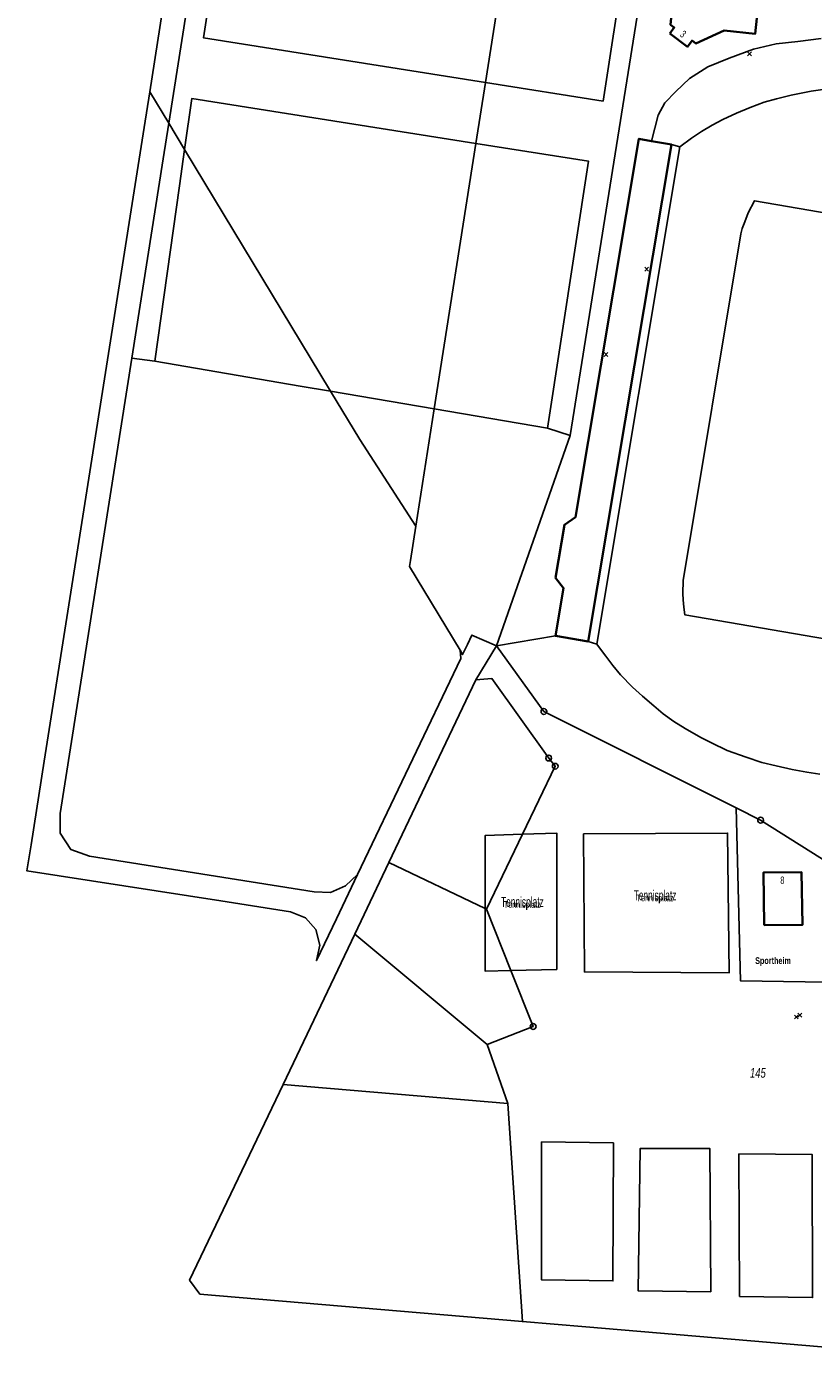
# Model space of a CAD drawing. Header units: metres. Extents: x 339653 to 341672, y 5744753 to 5747397.
# Tile 1 of 256: x 339859 to 340062, y 5745054 to 5745402. Entities that reach past the tile are written whole.
import ezdxf

# ---------------------------------------------------------------- set-up
doc = ezdxf.new("R2010")
doc.units = ezdxf.units.M
doc.header["$LTSCALE"] = 0.03
doc.header["$PDMODE"] = 3
doc.header["$PDSIZE"] = 0.5
for name, color, linetype, lineweight in [('B-Gebäude', 15, 'Continuous', 35), ('Flurstücke_Grenzpunkte', 7, 'Continuous', 25), ('Lagebezeichnungen', 7, 'Continuous', 25), ('Migrationsobjekte', 7, 'Continuous', 25), ('Netzpunkte', 7, 'Continuous', 25), ('Siedlung', 7, 'Continuous', 25), ('Siedlungsflächen - Bauwerke u. Einrichtungen', 7, 'Continuous', 25), ('Vegetation', 7, 'Continuous', 25), ('Verkehr', 7, 'Continuous', 25)]:
    doc.layers.add(name, color=color, linetype=linetype, lineweight=lineweight)
doc.styles.add('Bezeichnungen in Bauwerke u. Einrichtungen - N 10', font='arial.ttf', dxfattribs={"width": 0.595})
doc.styles.add('Flurstücksnummer - K 10 700', font='ariali.ttf', dxfattribs={"width": 0.7})
doc.styles.add('Hausnummern NRW', font='arial.ttf', dxfattribs={"width": 0.595})
doc.styles.add('Name von Bauwerken und Vegetation- F 7 380', font='arialbd.ttf', dxfattribs={"width": 0.7})
doc.styles.add('Sonstiger Text_ Bezeichnung - N 7 380', font='arial.ttf', dxfattribs={"width": 0.7})

# ---------------------------------------------------------------- blocks, each defined once
blk = doc.blocks.new('Grenzpunkt mit Abmarkung (Marke)')
at = {"lineweight": -2}
blk.add_circle((0, 0), 0.499, dxfattribs=at)

msp = doc.modelspace()

# ---------------------------------------------------------------- linework, layer by layer
at = {"layer": 'B-Gebäude'}
for points in [[(340025.165, 5745400.621), (340026.34, 5745402.194), (340025.389, 5745402.904), (340026.141, 5745410.968), (340033.531, 5745414.235), (340040.102, 5745409.491), (340048.164, 5745408.648), (340047.282, 5745400.589), (340039.23, 5745401.442), (340031.886, 5745398.083), (340030.935, 5745398.812), (340029.739, 5745397.221)], [(340004.019, 5745243.252), (339995.596, 5745244.703), (339997.673, 5745257.092), (339995.578, 5745259.721), (339997.904, 5745273.493), (340000.742, 5745275.397), (340017.172, 5745373.385), (340020.477, 5745372.818), (340025.605, 5745371.938)], [(340049.567, 5745169.828), (340049.405, 5745183.424), (340059.276, 5745183.511), (340059.491, 5745169.88)]]:
    msp.add_lwpolyline(points, close=True, dxfattribs=at)
msp.add_lwpolyline([(340004.019, 5745243.252), (340025.605, 5745371.938)], dxfattribs=at)
at = {"layer": 'Flurstücke_Grenzpunkte', "color": 83}
for points in [[(339910.128, 5745470.817), (339895.45, 5745377.402), (339890.53, 5745385.54), (339895.178, 5745415.038), (339896.282, 5745422.041), (339898.572, 5745436.571), (339905.571, 5745480.961), (339907.128, 5745490.844), (339929.907, 5745487.163), (339984.427, 5745477.701), (340026.947, 5745469.263), (340039.705, 5745466.736), (340031.458, 5745415.672), (340018.67, 5745417.68), (340024.78, 5745455.743), (340021.811, 5745459.729), (340017.034, 5745461.847), (339920.022, 5745478.485), (339915.189, 5745478.273), (339911.6, 5745475.209)], [(339895.45, 5745377.402), (339910.128, 5745470.817), (339911.6, 5745475.209), (339915.189, 5745478.273), (339920.022, 5745478.485), (340017.034, 5745461.847), (340021.811, 5745459.729), (340024.78, 5745455.743), (340018.67, 5745417.68), (340013.337, 5745418.52), (339983.02, 5745423.293), (339977.474, 5745387.973), (339974.998, 5745372.211), (339964.207, 5745303.491), (339959.436, 5745273.108), (339944.913, 5745295.528), (339937.345, 5745308.056), (339899.552, 5745370.612)], [(339952.474, 5745186.074), (339974.998, 5745233.298), (339979.125, 5745233.638), (339993.816, 5745213.075), (339995.53, 5745210.944), (339987.062, 5745193.346), (339977.739, 5745173.97), (339977.373, 5745174.146)], [(339977.902, 5745138.936), (339943.616, 5745167.506), (339952.474, 5745186.074), (339977.373, 5745174.146), (339977.739, 5745173.97), (339984.039, 5745158.081), (339989.793, 5745143.57)], [(339903.529, 5745074.244), (339900.868, 5745077.906), (339925.05, 5745128.591), (339983.232, 5745123.676), (339987.034, 5745067.184)]]:
    msp.add_lwpolyline(points, close=True, dxfattribs=at)
for points in [[(340069.4, 5745183.988), (340048.695, 5745197.003), (340042.321, 5745200.196), (339992.588, 5745225.111), (339980.323, 5745242.103), (339973.953, 5745244.906), (339972.781, 5745242.454), (339971.544, 5745239.863), (339970.879, 5745240.971), (339957.785, 5745262.631), (339958.041, 5745264.241), (339959.436, 5745273.108), (339964.207, 5745303.491), (339974.998, 5745372.211), (339977.474, 5745387.973), (339983.02, 5745423.293)], [(340144.811, 5745053.846), (340003.435, 5745065.797), (339987.034, 5745067.184), (339983.232, 5745123.676), (339977.902, 5745138.936), (339989.793, 5745143.57), (339984.039, 5745158.081), (339977.739, 5745173.97), (339987.062, 5745193.346), (339995.53, 5745210.944), (339993.816, 5745213.075), (339979.125, 5745233.638), (339974.998, 5745233.298), (339980.323, 5745242.103), (339992.588, 5745225.111), (340042.321, 5745200.196), (340048.695, 5745197.003), (340069.4, 5745183.988)]]:
    msp.add_lwpolyline(points, dxfattribs=at)
at = {"layer": 'Migrationsobjekte', "color": 83}
msp.add_lwpolyline([(340115.585, 5745338.683), (340115.585, 5745341.69), (340114.917, 5745345.701), (340047.09, 5745357.348), (340045.492, 5745354.221), (340044.568, 5745351.912), (340043.894, 5745350.135), (340043.538, 5745348.821), (340028.623, 5745259.033), (340028.532, 5745255.646), (340028.623, 5745254.012), (340028.774, 5745252.107), (340029.076, 5745250.111), (340096.88, 5745238.471), (340098.687, 5745242.14), (340099.591, 5745244.691), (340100.285, 5745247.367), (340115.474, 5745336.456)], close=True, dxfattribs=at)
at = {"layer": 'Netzpunkte', "color": 83}
for p in [(340045.797, 5745395.377), (340019.175, 5745339.622), (340008.648, 5745317.574), (340057.933, 5745146.043), (340058.812, 5745146.497)]:
    msp.add_point(p, dxfattribs=at)
at = {"layer": 'Siedlung', "color": 83}
for points in [[(339891.86, 5745315.785), (339885.897, 5745316.605), (339894, 5745368.177), (339895.45, 5745377.402), (339910.128, 5745470.817), (339911.6, 5745475.209), (339915.189, 5745478.273), (339920.022, 5745478.485), (340017.034, 5745461.847), (340021.811, 5745459.729), (340024.78, 5745455.743), (340018.67, 5745417.68), (339999.341, 5745296.592), (339993.545, 5745298.505), (340004.094, 5745367.626), (339974.998, 5745372.211), (339901.403, 5745383.807), (339899.552, 5745370.612), (339898.229, 5745361.179)], [(339915.303, 5745470.135), (339904.461, 5745399.55), (339977.474, 5745387.973), (340007.904, 5745383.148), (340013.337, 5745418.52), (340018.747, 5745453.732)], [(339915.303, 5745470.135), (340018.747, 5745453.732), (340013.337, 5745418.52), (340007.904, 5745383.148), (339977.474, 5745387.973), (339904.461, 5745399.55)], [(339891.86, 5745315.785), (339898.229, 5745361.179), (339899.552, 5745370.612), (339901.403, 5745383.807), (339974.998, 5745372.211), (340004.094, 5745367.626), (339993.545, 5745298.505), (339964.207, 5745303.491), (339937.345, 5745308.056), (339929.526, 5745309.384)], [(339891.86, 5745315.785), (339929.526, 5745309.384), (339937.345, 5745308.056), (339964.207, 5745303.491), (339993.545, 5745298.505), (339999.341, 5745296.592), (339980.323, 5745242.103), (339973.953, 5745244.906), (339972.781, 5745242.454), (339971.544, 5745239.863), (339970.879, 5745240.971), (339971.062, 5745238.853), (339944.358, 5745182.916), (339941.242, 5745179.954), (339937.37, 5745178.251), (339933.146, 5745178.465), (339874.993, 5745187.652), (339870.159, 5745189.362), (339867.361, 5745193.619), (339867.369, 5745198.681), (339885.897, 5745316.605)], [(340048.695, 5745197.003), (340069.4, 5745183.988), (340105.887, 5745168.244), (340077.724, 5745167.988), (340076.952, 5745154.85), (340043.477, 5745155.365), (340042.321, 5745200.196)], [(339977.373, 5745193.004), (339987.062, 5745193.346), (339995.891, 5745193.657), (339995.891, 5745158.359), (339984.039, 5745158.081), (339977.373, 5745157.924), (339977.373, 5745174.146)], [(340002.862, 5745193.442), (340040.117, 5745193.657), (340040.553, 5745157.488), (340003.081, 5745157.706)], [(339991.969, 5745113.693), (340010.557, 5745113.428), (340010.464, 5745077.705), (339991.969, 5745077.96)], [(340017.464, 5745111.955), (340035.542, 5745111.95), (340035.76, 5745074.909), (340017.023, 5745075.127)], [(340043.086, 5745110.577), (340062.011, 5745110.437), (340062.121, 5745073.385), (340043.227, 5745073.694)]]:
    msp.add_lwpolyline(points, close=True, dxfattribs=at)
for points in [[(340064.344, 5745399.384), (340058.347, 5745398.618), (340052.669, 5745397.979), (340046.799, 5745396.576), (340040.547, 5745394.279), (340034.997, 5745392.047), (340030.275, 5745388.983), (340026.766, 5745385.666), (340023.895, 5745382.667), (340022.173, 5745379.54), (340020.477, 5745372.818), (340025.605, 5745371.938), (340027.775, 5745371.323), (340006.276, 5745242.547), (340004.019, 5745243.252), (339995.596, 5745244.703), (339980.323, 5745242.103), (339999.341, 5745296.592), (340018.67, 5745417.68)], [(340066.59, 5745386.454), (340061.806, 5745385.75), (340056.63, 5745384.682), (340052.824, 5745383.779), (340049.619, 5745382.845), (340045.946, 5745381.509), (340042.407, 5745380.006), (340038.935, 5745378.404), (340036.13, 5745376.9), (340033.393, 5745375.266), (340030.755, 5745373.595), (340027.775, 5745371.323), (340025.605, 5745371.938), (340020.477, 5745372.818), (340022.173, 5745379.54), (340023.895, 5745382.667), (340026.766, 5745385.666), (340030.275, 5745388.983), (340034.997, 5745392.047), (340040.547, 5745394.279), (340046.799, 5745396.576), (340052.669, 5745397.979), (340058.347, 5745398.618), (340064.344, 5745399.384)], [(340063.981, 5745208.927), (340060.663, 5745209.405), (340056.837, 5745210.137), (340052.729, 5745211.037), (340049.03, 5745211.959), (340044.951, 5745213.309), (340040.028, 5745215.054), (340035.95, 5745216.994), (340033.165, 5745218.373), (340029.17, 5745220.681), (340026.188, 5745222.564), (340023.432, 5745224.479), (340021, 5745226.595), (340018.148, 5745229.086), (340015.514, 5745231.467), (340012.411, 5745234.644), (340010.462, 5745237.025), (340008.622, 5745239.443), (340007.25, 5745241.283), (340006.276, 5745242.547), (340027.775, 5745371.323), (340030.755, 5745373.595), (340033.393, 5745375.266), (340036.13, 5745376.9), (340038.935, 5745378.404), (340042.407, 5745380.006), (340045.946, 5745381.509), (340049.619, 5745382.845), (340052.824, 5745383.779), (340056.63, 5745384.682), (340061.806, 5745385.75), (340066.59, 5745386.454)], [(340069.4, 5745183.988), (340048.695, 5745197.003), (340042.321, 5745200.196), (339992.588, 5745225.111), (339980.323, 5745242.103), (339995.596, 5745244.703), (340004.019, 5745243.252), (340006.276, 5745242.547), (340007.25, 5745241.283), (340008.622, 5745239.443), (340010.462, 5745237.025), (340012.411, 5745234.644), (340015.514, 5745231.467), (340018.148, 5745229.086), (340021, 5745226.595), (340023.432, 5745224.479), (340026.188, 5745222.564), (340029.17, 5745220.681), (340033.165, 5745218.373), (340035.95, 5745216.994), (340040.028, 5745215.054), (340044.951, 5745213.309), (340049.03, 5745211.959), (340052.729, 5745211.037), (340056.837, 5745210.137), (340060.663, 5745209.405), (340063.981, 5745208.927)]]:
    msp.add_lwpolyline(points, dxfattribs=at)
at = {"layer": 'Vegetation', "color": 83}
for points in [[(339952.474, 5745186.074), (339974.998, 5745233.298), (339980.323, 5745242.103), (339992.588, 5745225.111), (340042.321, 5745200.196), (340043.477, 5745155.365), (340076.952, 5745154.85), (340077.724, 5745167.988), (340105.887, 5745168.244), (340123.011, 5745164.992), (340130.522, 5745165.151), (340116.268, 5745135.482), (340101.135, 5745103.983), (340129.363, 5745078.581), (340157.934, 5745055.245), (340144.811, 5745053.846), (340003.435, 5745065.797), (339987.034, 5745067.184), (339983.232, 5745123.676), (339977.902, 5745138.936), (339943.616, 5745167.506)], [(339987.062, 5745193.346), (339977.373, 5745193.004), (339977.373, 5745174.146), (339977.373, 5745157.924), (339984.039, 5745158.081), (339995.891, 5745158.359), (339995.891, 5745193.657)], [(340002.862, 5745193.442), (340003.081, 5745157.706), (340040.553, 5745157.488), (340040.117, 5745193.657)], [(339943.616, 5745167.506), (339977.902, 5745138.936), (339983.232, 5745123.676), (339987.034, 5745067.184), (339903.529, 5745074.244), (339900.868, 5745077.906), (339925.05, 5745128.591)], [(339991.969, 5745077.96), (340010.464, 5745077.705), (340010.557, 5745113.428), (339991.969, 5745113.693)], [(340017.023, 5745075.127), (340035.76, 5745074.909), (340035.542, 5745111.95), (340017.464, 5745111.955)], [(340043.227, 5745073.694), (340062.121, 5745073.385), (340062.011, 5745110.437), (340043.086, 5745110.577)]]:
    msp.add_lwpolyline(points, close=True, dxfattribs=at)
at = {"layer": 'Verkehr', "color": 83}
msp.add_lwpolyline([(339910.128, 5745470.817), (339895.45, 5745377.402), (339894, 5745368.177), (339885.897, 5745316.605), (339867.369, 5745198.681), (339867.361, 5745193.619), (339870.159, 5745189.362), (339874.993, 5745187.652), (339933.146, 5745178.465), (339937.37, 5745178.251), (339941.242, 5745179.954), (339944.358, 5745182.916), (339938.883, 5745171.456), (339933.715, 5745160.633), (339934.591, 5745164.659), (339933.563, 5745168.643), (339930.838, 5745171.747), (339927.028, 5745173.294), (339908.921, 5745176.098), (339858.754, 5745183.868), (339859.821, 5745190.64), (339863.234, 5745212.297), (339889.08, 5745376.324), (339890.53, 5745385.54), (339895.178, 5745415.038)], dxfattribs=at)

# ---------------------------------------------------------------- block references
at = {"layer": 'Flurstücke_Grenzpunkte', "color": 83, "xscale": 1.5, "yscale": 1.5, "zscale": 1.5}
for p in [(339992.588, 5745225.111), (339993.816, 5745213.075), (339995.53, 5745210.944), (340048.695, 5745197.003), (339989.793, 5745143.57)]:
    msp.add_blockref('Grenzpunkt mit Abmarkung (Marke)', p, dxfattribs=at)

# ---------------------------------------------------------------- texts
at = {"layer": 'B-Gebäude', "insert": (340051.89, 5745159.229), "char_height": 1.75, "attachment_point": 8, "line_spacing_factor": 0.69, "style": 'Name von Bauwerken und Vegetation- F 7 380'}
msp.add_mtext('Sportheim', dxfattribs=at)
at = {"layer": 'Flurstücke_Grenzpunkte', "color": 83, "insert": (340047.971, 5745130.279), "char_height": 2.5, "attachment_point": 8, "line_spacing_factor": 0.69, "style": 'Flurstücksnummer - K 10 700'}
msp.add_mtext('145', dxfattribs=at)
at = {"layer": 'Lagebezeichnungen', "color": 83, "char_height": 1.9, "attachment_point": 8, "line_spacing_factor": 0.69, "style": 'Hausnummern NRW'}
for s, insert, rotation in [('3', (340028.049, 5745399.723), 323.37), ('8', (340054.318, 5745180.468), 0.54896)]:
    msp.add_mtext(s, dxfattribs=dict(at, insert=insert, rotation=rotation))
at = {"layer": 'Siedlungsflächen - Bauwerke u. Einrichtungen', "color": 83, "attachment_point": 8, "line_spacing_factor": 0.69}
for insert, char_height, style in [((339987.003, 5745173.748), 2.6, 'Bezeichnungen in Bauwerke u. Einrichtungen - N 10'), ((339987.003, 5745173.748), 1.75, 'Sonstiger Text_ Bezeichnung - N 7 380'), ((340021.353, 5745175.459), 2.6, 'Bezeichnungen in Bauwerke u. Einrichtungen - N 10'), ((340021.353, 5745175.459), 1.75, 'Sonstiger Text_ Bezeichnung - N 7 380')]:
    msp.add_mtext('Tennisplatz', dxfattribs=dict(at, insert=insert, char_height=char_height, style=style))

doc.saveas('drawing.dxf')
